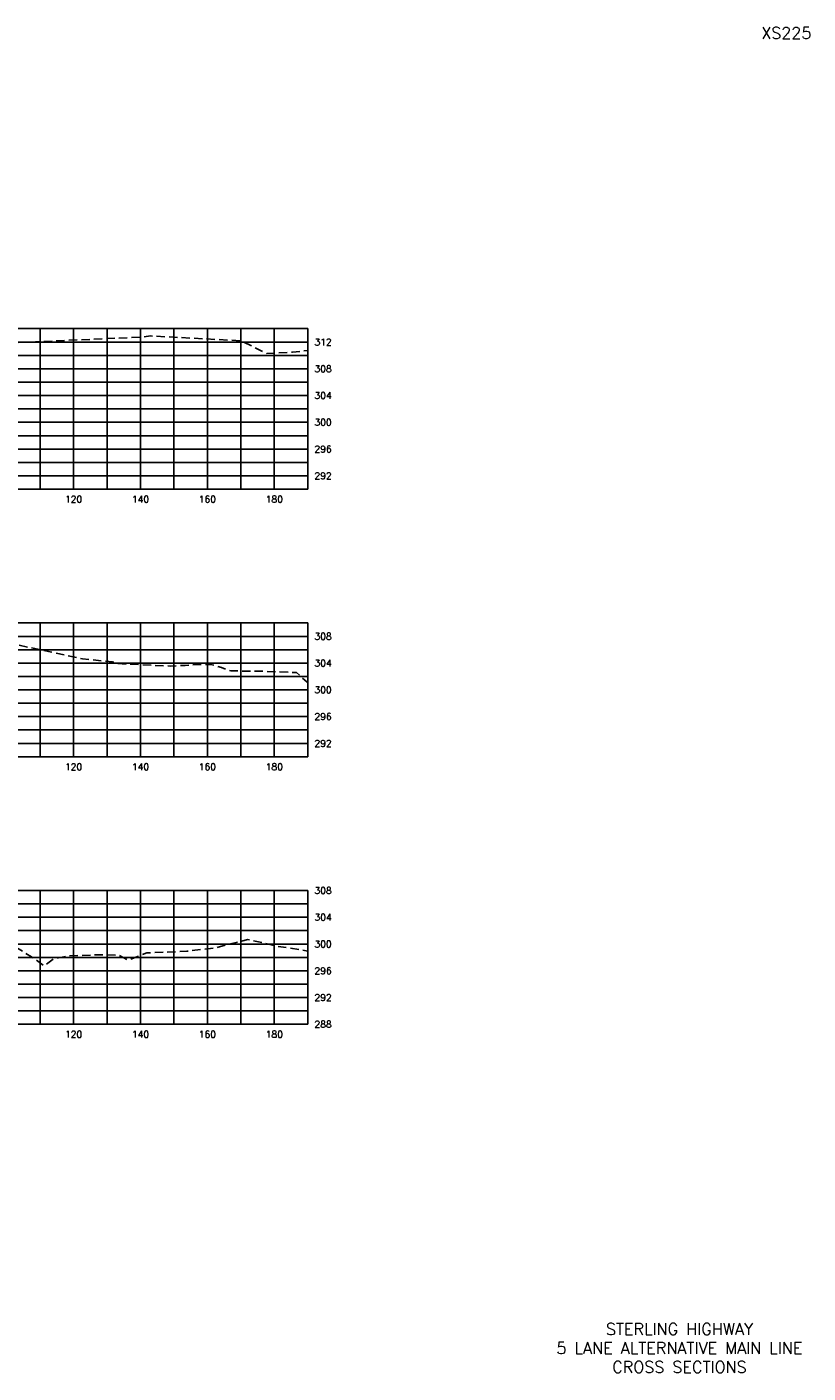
# Model space of a CAD drawing. Extents: x 1497 to 2840, y 16 to 8218.
# Tile 22 of 56: x 2606 to 2840, y 2096 to 2498. Entities that reach past the tile are written whole.
import ezdxf
from ezdxf.enums import TextEntityAlignment as Align

# ---------------------------------------------------------------- set-up
doc = ezdxf.new("R2010")
doc.units = 0
doc.header["$LTSCALE"] = 20
doc.header["$MEASUREMENT"] = 0
doc.linetypes.add('HIDDEN_050%', pattern=[0.1875, 0.125, -0.0625])
for name, color, linetype in [('S-AT-TXT175', 6, 'Continuous'), ('S-AT-TXT80', 1, 'Continuous'), ('XEG', 1, 'HIDDEN_050%'), ('XGRID', 251, 'Continuous'), ('XGRIDT', 2, 'Continuous'), ('XREF-BORDER', 7, 'Continuous')]:
    doc.layers.add(name, color=color, linetype=linetype)
doc.styles.add('L100', font='simplex.shx', dxfattribs={"height": 2})
doc.styles.add('L175', font='ROMANSM.shx', dxfattribs={"height": 3.5})
doc.styles.add('L80', font='ROMANSM.shx', dxfattribs={"height": 1.6})

# ---------------------------------------------------------------- blocks, each defined once
blk = doc.blocks.new('03025_00_att1')
at = {"layer": 'S-AT-TXT175', "style": 'L175'}
for tag, p in [('NUM', (32.402, 20.822)), ('LINE1', (30.64, 1.444)), ('LINE2', (30.64, 1.161)), ('LINE3', (30.64, 0.877))]:
    blk.add_attdef(tag, text='', height=0.175, dxfattribs=at).set_placement(p, align=Align.CENTER)
at = {"layer": 'S-AT-TXT80', "style": 'L80'}
for tag, p in [('DRAFTED', (2.436, 14.201)), ('PCTB', (2.094, 11.605)), ('PSCALE', (2.265, 11.605)), ('PVIEW', (2.436, 11.605))]:
    blk.add_attdef(tag, p, '', height=0.08, rotation=90, dxfattribs=at)

msp = doc.modelspace()

# ---------------------------------------------------------------- linework, layer by layer
at = {"layer": 'XEG', "flags": 128}
for points in [[(2310, 2373.72), (2322.37, 2374.66), (2336.31, 2375.39), (2341.02, 2375.6), (2349.08, 2375.43), (2357.56, 2375.13), (2370.54, 2374.4), (2373.87, 2374.08), (2388.42, 2372.84), (2392.65, 2372.45), (2394.33, 2372.29), (2401.13, 2371.85), (2401.44, 2371.86), (2404.91, 2371.6), (2412.44, 2370.87), (2416.88, 2370.68), (2425.17, 2370.2), (2433.08, 2370.01), (2445.43, 2370.16), (2461.57, 2370.22), (2471.52, 2369.72), (2481.26, 2369.23), (2483.46, 2368.94), (2484.05, 2368.88), (2493.35, 2365.51), (2493.82, 2365.32), (2500, 2364.15), (2502.37, 2363.71), (2502.91, 2363.59), (2507.48, 2367.89), (2532.67, 2391.95), (2542.48, 2392.53), (2546.2, 2392.79), (2555.56, 2398.45), (2557.3, 2399.45), (2558.28, 2399.54), (2564.62, 2399.96), (2565.9, 2400.9), (2570.99, 2406.93), (2579.77, 2405.32), (2581.18, 2405.26), (2599.64, 2404.14), (2600.92, 2404.04), (2602.87, 2403.81), (2640.28, 2405.49), (2643.04, 2405.81), (2669.97, 2404.39), (2676.85, 2401), (2677.77, 2400.57), (2680.63, 2400.72), (2685.45, 2400.96), (2690, 2401.51)], [(2310, 2298.28), (2328.57, 2301.79), (2339.45, 2303.72), (2349.86, 2306.3), (2365.32, 2309.6), (2386.79, 2313.44), (2394.53, 2314.59), (2407.66, 2299.05), (2420.99, 2282.64), (2435, 2285.83), (2437.89, 2286.62), (2439.91, 2286.81), (2441.33, 2286.94), (2447.74, 2287.15), (2461.22, 2287.54), (2474.66, 2287.05), (2481.22, 2286.79), (2482.43, 2286.73), (2484.88, 2286.55), (2491.37, 2283.75), (2493.3, 2283.06), (2500, 2281.76), (2500.7, 2281.62), (2502.92, 2281.19), (2510.53, 2287.97), (2531.97, 2308.53), (2540.78, 2309.01), (2544.96, 2309.35), (2546.34, 2310.25), (2557.1, 2317.94), (2570.49, 2319.78), (2574.85, 2319.96), (2584.18, 2317.74), (2588.98, 2316.73), (2602.86, 2313.53), (2622.71, 2309.26), (2631.65, 2308.4), (2633.36, 2307.83), (2649, 2307.11), (2651.02, 2307.22), (2653.4, 2307.32), (2657.52, 2307.58), (2661.03, 2307.62), (2664.25, 2306.66), (2666.98, 2305.67), (2677.49, 2305.55), (2686.65, 2305.15), (2689.78, 2302.34), (2690, 2302.14)], [(2310, 2230.79), (2310.15, 2230.83), (2314.48, 2231.25), (2321.97, 2232.02), (2331.13, 2234.17), (2347.07, 2235.59), (2356.45, 2236.88), (2373.73, 2235.27), (2382.15, 2236.32), (2390.91, 2235.72), (2412.5, 2213.36), (2421.78, 2202.39), (2426.57, 2203.86), (2436.9, 2207.25), (2440.01, 2207.47), (2441.54, 2207.57), (2459.23, 2208.13), (2461.01, 2208.19), (2479.2, 2207.49), (2481.21, 2207.43), (2482.28, 2207.34), (2484.62, 2207.07), (2487.8, 2206.11), (2490.9, 2204.59), (2495.5, 2203.73), (2500, 2203.13), (2503.31, 2202.69), (2521.48, 2218.13), (2529.76, 2225.35), (2534.47, 2225.59), (2539.95, 2225.89), (2568.41, 2228.04), (2572.68, 2228.64), (2575.95, 2228.31), (2597.71, 2226.22), (2607.47, 2220.16), (2611.23, 2217.45), (2611.77, 2217.86), (2614.35, 2219.74), (2615.48, 2219.89), (2618.59, 2220.47), (2626.19, 2220.75), (2626.74, 2220.78), (2627.18, 2220.78), (2633.41, 2220.69), (2633.51, 2220.67), (2636.23, 2219.18), (2639.68, 2220.48), (2641.87, 2221.33), (2653.89, 2221.85), (2662.59, 2222.89), (2672.11, 2225.4), (2680.4, 2223.41), (2690, 2221.9)]]:
    msp.add_lwpolyline(points, dxfattribs=at)
at = {"layer": 'XGRID'}
for p, q in [((2310, 2408), (2690, 2408)), ((2610, 2360), (2610, 2408)), ((2620, 2360), (2620, 2408)), ((2630, 2360), (2630, 2408)), ((2640, 2360), (2640, 2408)), ((2650, 2360), (2650, 2408)), ((2660, 2360), (2660, 2408)), ((2670, 2360), (2670, 2408)), ((2680, 2360), (2680, 2408)), ((2690, 2360), (2690, 2408)), ((2310, 2404), (2690, 2404)), ((2310, 2400), (2690, 2400)), ((2310, 2396), (2690, 2396)), ((2310, 2392), (2690, 2392)), ((2310, 2388), (2690, 2388)), ((2310, 2384), (2690, 2384)), ((2310, 2380), (2690, 2380)), ((2310, 2376), (2690, 2376)), ((2310, 2372), (2690, 2372)), ((2310, 2368), (2690, 2368)), ((2310, 2364), (2690, 2364)), ((2310, 2360), (2690, 2360)), ((2310, 2320), (2690, 2320)), ((2610, 2280), (2610, 2320)), ((2620, 2280), (2620, 2320)), ((2630, 2280), (2630, 2320)), ((2640, 2280), (2640, 2320)), ((2650, 2280), (2650, 2320)), ((2660, 2280), (2660, 2320)), ((2670, 2280), (2670, 2320)), ((2680, 2280), (2680, 2320)), ((2690, 2280), (2690, 2320)), ((2310, 2316), (2690, 2316)), ((2310, 2312), (2690, 2312)), ((2310, 2308), (2690, 2308)), ((2310, 2304), (2690, 2304)), ((2310, 2300), (2690, 2300)), ((2310, 2296), (2690, 2296)), ((2310, 2292), (2690, 2292)), ((2310, 2288), (2690, 2288)), ((2310, 2284), (2690, 2284)), ((2310, 2280), (2690, 2280)), ((2310, 2240), (2690, 2240)), ((2610, 2200), (2610, 2240)), ((2620, 2200), (2620, 2240)), ((2630, 2200), (2630, 2240)), ((2640, 2200), (2640, 2240)), ((2650, 2200), (2650, 2240)), ((2660, 2200), (2660, 2240)), ((2670, 2200), (2670, 2240)), ((2680, 2200), (2680, 2240)), ((2690, 2200), (2690, 2240)), ((2310, 2236), (2690, 2236)), ((2310, 2232), (2690, 2232)), ((2310, 2228), (2690, 2228)), ((2310, 2224), (2690, 2224)), ((2310, 2220), (2690, 2220)), ((2310, 2216), (2690, 2216)), ((2310, 2212), (2690, 2212)), ((2310, 2208), (2690, 2208)), ((2310, 2204), (2690, 2204)), ((2310, 2200), (2690, 2200))]:
    msp.add_line(p, q, dxfattribs=at)

# ---------------------------------------------------------------- block references
at = {"layer": 'XREF-BORDER'}
ref = msp.add_blockref('03025_00_att1', (2186.45, 2078.23), dxfattribs=dict(at, xscale=20, yscale=20, zscale=20))
ref.add_attrib('LINE1', 'STERLING HIGHWAY', dxfattribs={"layer": 'S-AT-TXT175', "height": 3.5, "style": 'L175'}).set_placement((2801.07, 2107.1), align=Align.CENTER)
ref.add_attrib('LINE2', '5 LANE ALTERNATIVE MAIN LINE', dxfattribs={"layer": 'S-AT-TXT175', "height": 3.5, "style": 'L175'}).set_placement((2801.07, 2101.44), align=Align.CENTER)
ref.add_attrib('LINE3', 'CROSS SECTIONS', dxfattribs={"layer": 'S-AT-TXT175', "height": 3.5, "style": 'L175'}).set_placement((2801.07, 2095.77), align=Align.CENTER)
ref.add_attrib('NUM', 'XS225', dxfattribs={"layer": 'S-AT-TXT175', "height": 3.5, "style": 'L175'}).set_placement((2833, 2494.66), align=Align.CENTER)

# ---------------------------------------------------------------- texts
at = {"layer": 'XGRIDT', "style": 'L100'}
for s, p in [('312', (2692, 2404)), ('308', (2692, 2396)), ('304', (2692, 2388)), ('300', (2692, 2380)), ('296', (2692, 2372)), ('292', (2692, 2364)), ('308', (2692, 2316)), ('304', (2692, 2308)), ('300', (2692, 2300)), ('296', (2692, 2292)), ('292', (2692, 2284)), ('308', (2692, 2240)), ('304', (2692, 2232)), ('300', (2692, 2224)), ('296', (2692, 2216)), ('292', (2692, 2208)), ('288', (2692, 2200))]:
    msp.add_text(s, height=2, dxfattribs=at).set_placement(p, align=Align.MIDDLE_LEFT)
for s, p in [('120', (2620, 2358)), ('140', (2640, 2358)), ('160', (2660, 2358)), ('180', (2680, 2358)), ('120', (2620, 2278)), ('140', (2640, 2278)), ('160', (2660, 2278)), ('180', (2680, 2278)), ('120', (2620, 2198)), ('140', (2640, 2198)), ('160', (2660, 2198)), ('180', (2680, 2198))]:
    msp.add_text(s, height=2, dxfattribs=at).set_placement(p, align=Align.TOP_CENTER)

doc.saveas('drawing.dxf')
